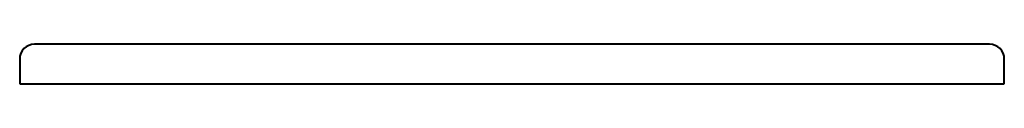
# Model space of a CAD drawing. Header units: millimetres. Extents: x -750 to 750, y 0 to 60.
import ezdxf

# ---------------------------------------------------------------- set-up
doc = ezdxf.new("R2010")
doc.units = ezdxf.units.MM
doc.layers.add('G-PLANOTM', color=6, linetype='Continuous', lineweight=40)

msp = doc.modelspace()

# ---------------------------------------------------------------- linework, layer by layer
at = {"layer": 'G-PLANOTM'}
for p, q in [((-300, 60), (-727.6, 60)), ((727.6, 60), (-300, 60)), ((-750, 37.6), (-750, 0)), ((750, 0), (750, 37.6)), ((-750, 0), (-300, 0)), ((-300, 0), (750, 0)), ((742.1, 0.2), (742.1, 0.2))]:
    msp.add_line(p, q, dxfattribs=at)
msp.add_lwpolyline([(-309.9, 0), (-310, 0), (-310, 0)], dxfattribs=at)
for centre, start, end in [((-727.6, 37.6), 90, 180), ((727.6, 37.6), 0, 90)]:
    msp.add_arc(centre, 22.4, start, end, dxfattribs=at)

doc.saveas('drawing.dxf')
